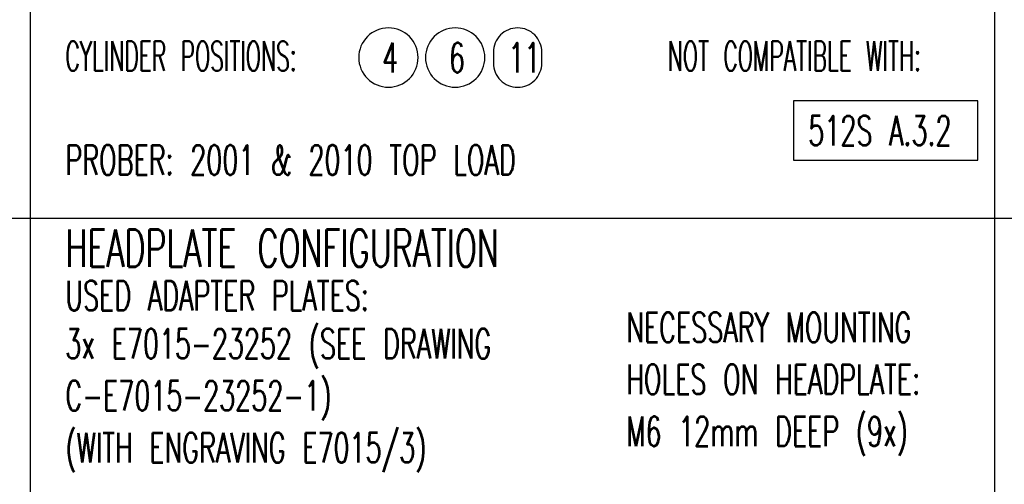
# Model space of a CAD drawing. Extents: x -1809 to 6113, y -4129 to 1471.
# Tile 184 of 197: x 3186 to 4513, y -1259 to -632. Entities that reach past the tile are written whole.
import ezdxf

# ---------------------------------------------------------------- set-up
doc = ezdxf.new("R2010")
doc.units = 0
doc.layers.add('1', color=7, linetype='CONTINUOUS')
doc.styles.add('CONVERTER_1', font='txt.shx', dxfattribs={"width": 0.63})
doc.styles.add('CONVERTER_2', font='txt.shx', dxfattribs={"width": 0.54})

# ---------------------------------------------------------------- blocks, each defined once
blk = doc.blocks.new('TEXT__1075', base_point=(-2000, -2800))
at = {"layer": '1', "color": 7, "linetype": 'CONTINUOUS'}
for p, q in [((4500, 890), (4500, -2370)), ((3200, 700), (3200, -2370)), ((4500, 700), (4500, -850)), ((4500, -850), (4500, -2370))]:
    blk.add_line(p, q, dxfattribs=at)
at = {"layer": '1', "color": 1, "linetype": 'CONTINUOUS'}
for p, q in [((4500, -900), (-700, -900)), ((5800, -900), (600, -900))]:
    blk.add_line(p, q, dxfattribs=at)
at = {"layer": '1', "color": 1}
for points in [[(3683, -722.9), (3683, -722.9, 0.414214), (3723, -682.9), (3723, -682.9, 0.414214), (3683, -642.9), (3683, -642.9, 0.414214), (3643, -682.9), (3643, -682.9, 0.414214)], [(3773, -722.9), (3773, -722.9, 0.414214), (3813, -682.9), (3813, -682.9, 0.414214), (3773, -642.9), (3773, -642.9, 0.414214), (3733, -682.9), (3733, -682.9, 0.414214)], [(3857.2, -722.9), (3857.2, -722.9, 0.414214), (3889.8, -690.3), (3889.8, -675.5, 0.414214), (3857.2, -642.9), (3857.2, -642.9, 0.414214), (3824.6, -675.5), (3824.6, -690.3, 0.414214)]]:
    blk.add_lwpolyline(points, format="xyb", close=True, dxfattribs=at)
at = {"layer": '1', "color": 7}
blk.add_lwpolyline([(4228.9, -741.3), (4228.9, -821.3), (4477.5, -821.3), (4477.5, -741.3)], close=True, dxfattribs=at)
at = {"layer": '1', "color": 1}
for s, style, width, p in [('CYLINDER POSITIONS:', 'CONVERTER_2', 0.54, (3247.6, -701)), ('4', 'CONVERTER_1', 0.63, (3674.6, -702.9)), ('6', 'CONVERTER_1', 0.63, (3764.6, -702.9)), ('11', 'CONVERTER_1', 0.63, (3844.6, -702.9)), ('NOT COMPATIBLE WITH:', 'CONVERTER_2', 0.54, (4059.6, -701)), ('PROBER: 2001 & 2010 TOP LOAD', 'CONVERTER_1', 0.63, (3247.6, -841)), ('USED ADAPTER PLATES:', 'CONVERTER_1', 0.63, (3247.6, -1024)), ('NECESSARY MOUNTING', 'CONVERTER_1', 0.63, (4003.6, -1067)), ('3x E7015-23252 (SEE DRAWING', 'CONVERTER_1', 0.63, (3247.6, -1089)), ('HOLES ON HEADPLATE:', 'CONVERTER_1', 0.63, (4003.6, -1137)), ('C-E7015-23252-1)', 'CONVERTER_1', 0.63, (3247.6, -1159)), ('M6 12mm DEEP (9x)', 'CONVERTER_1', 0.63, (4003.6, -1207)), ('(WITH ENGRAVING E7015/3)', 'CONVERTER_1', 0.63, (3247.6, -1229))]:
    blk.add_text(s, height=40, dxfattribs=dict(at, style=style, width=width)).set_placement(p)
at = {"layer": '1', "color": 7, "style": 'CONVERTER_1', "width": 0.63}
for s, height, p in [('512S A.3.2', 40, (4248.9, -801.3)), ('HEADPLATE CONFIGURATION', 50, (3247.6, -965))]:
    blk.add_text(s, height=height, dxfattribs=at).set_placement(p)

msp = doc.modelspace()

# ---------------------------------------------------------------- block references
at = {"layer": '1'}
msp.add_blockref('TEXT__1075', (-2000, -2800), dxfattribs=at)

doc.saveas('drawing.dxf')
